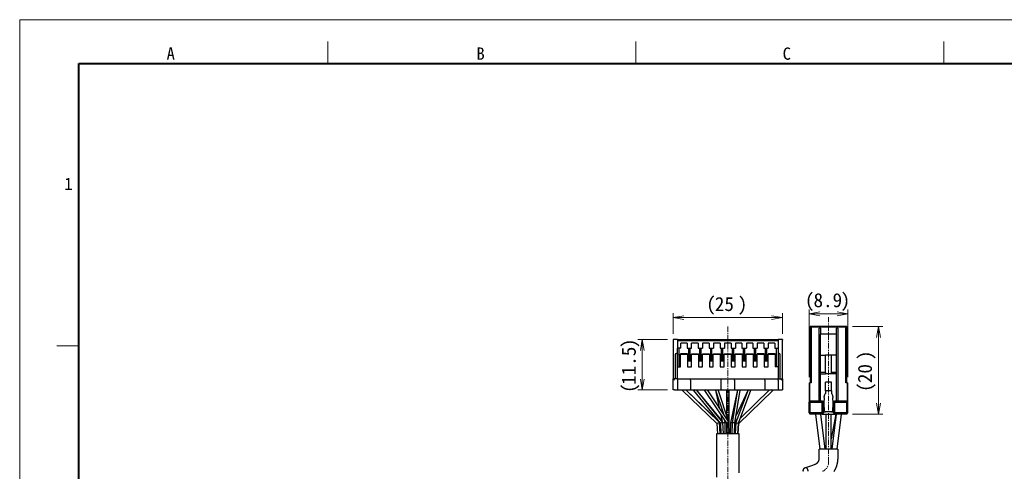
# Model space of a CAD drawing. Header units: millimetres. Extents: x 0 to 422, y 0 to 298.
# Tile 45 of 46: x 0 to 225, y 195 to 298. Entities that reach past the tile are written whole.
import ezdxf

# ---------------------------------------------------------------- set-up
doc = ezdxf.new("R2010")
doc.units = ezdxf.units.MM
doc.linetypes.add('CENTER', pattern=[2, 1.25, -0.25, 0.25, -0.25])
doc.styles.add('ｍｓ ｐゴシック', font='msgothic.ttc')
doc.dimstyles.get("Standard").update_dxf_attribs({"dimtxt": 0.18, "dimasz": 0.18, "dimexe": 0.18, "dimexo": 0.0625, "dimgap": 0.09, "dimtad": 0, "dimtih": 1, "dimtoh": 1, "dimdec": 4, "dimzin": 0, "dimdsep": 46, "dimcen": 0.09, "dimadec": 0, "dimazin": 0, "dimtfac": 1, "dimtdec": 4, "dimtofl": 0, "dimtmove": 0, "dimatfit": 3, "dimfxl": 1, "dimtolj": 1, "dimtzin": 0, "dimarcsym": 0})

# ---------------------------------------------------------------- blocks, each defined once
blk = doc.blocks.new('*D15')
at = {"color": 7, "linetype": 'Continuous', "lineweight": 9, "transparency": 16777216}
for p, q in [((147.88, 224.57), (141.17, 224.57)), ((142.17, 224.57), (142.17, 221.07)), ((142.17, 213.07), (142.17, 224.57)), ((142.17, 213.07), (142.17, 216.57)), ((147.88, 213.07), (141.17, 213.07))]:
    blk.add_line(p, q, dxfattribs=at)
at = {"color": 7, "linetype": 'Continuous', "lineweight": 20, "transparency": 16777216}
for points in [[(142.61, 222.07, 0), (142.17, 224.57, 0), (141.73, 222.07, 0)], [(141.73, 215.57, 0), (142.17, 213.07, 0), (142.61, 215.57, 0)]]:
    blk.add_polyline3d(points, dxfattribs=at)
at = {"color": 7, "linetype": 'Continuous', "lineweight": 9, "transparency": 16777216, "style": 'ｍｓ ｐゴシック'}
for s, height, width, p in [(')', 3.2, 1.002002, (140.67, 222.62)), ('11.5', 3.203, 0.999444, (140.67, 214.24)), ('(', 3.2, 0.999114, (140.67, 212.4))]:
    blk.add_text(s, height=height, rotation=90, dxfattribs=dict(at, width=width)).set_placement(p)
blk = doc.blocks.new('*D16')
at = {"color": 7, "linetype": 'Continuous', "lineweight": 9, "transparency": 16777216}
for p, q in [((149.18, 225.87), (149.18, 230.57)), ((149.18, 229.57), (152.68, 229.57)), ((149.18, 229.57), (174.18, 229.57)), ((174.18, 229.57), (170.68, 229.57)), ((174.18, 225.87), (174.18, 230.57))]:
    blk.add_line(p, q, dxfattribs=at)
at = {"color": 7, "linetype": 'Continuous', "lineweight": 20, "transparency": 16777216}
for points in [[(151.68, 230.01, 0), (149.18, 229.57, 0), (151.68, 229.13, 0)], [(171.68, 229.13, 0), (174.18, 229.57, 0), (171.68, 230.01, 0)]]:
    blk.add_polyline3d(points, dxfattribs=at)
at = {"color": 7, "linetype": 'Continuous', "lineweight": 9, "transparency": 16777216, "style": 'ｍｓ ｐゴシック'}
for s, height, width, p in [('(', 3.2, 0.999114, (156.76, 231.07)), ('25', 3.201, 1.000306, (158.73, 231.07)), (')', 3.2, 1.002002, (163.96, 231.07))]:
    blk.add_text(s, height=height, dxfattribs=dict(at, width=width)).set_placement(p)
blk = doc.blocks.new('*D17')
at = {"color": 7, "linetype": 'Continuous', "lineweight": 9, "transparency": 16777216}
for p, q in [((190.13, 227.57), (197.09, 227.57)), ((196.09, 227.57), (196.09, 224.07)), ((196.09, 227.57), (196.09, 207.57)), ((196.09, 207.57), (196.09, 211.07)), ((190.13, 207.57), (197.09, 207.57))]:
    blk.add_line(p, q, dxfattribs=at)
at = {"color": 7, "linetype": 'Continuous', "lineweight": 20, "transparency": 16777216}
for points in [[(196.53, 225.07, 0), (196.09, 227.57, 0), (195.65, 225.07, 0)], [(195.65, 210.07, 0), (196.09, 207.57, 0), (196.53, 210.07, 0)]]:
    blk.add_polyline3d(points, dxfattribs=at)
at = {"color": 7, "linetype": 'Continuous', "lineweight": 9, "transparency": 16777216, "style": 'ｍｓ ｐゴシック'}
for s, height, width, p in [(')', 3.2, 1.002002, (194.59, 219.89)), ('20', 3.201, 1.00009, (194.59, 214.63)), ('(', 3.2, 0.999114, (194.59, 212.62))]:
    blk.add_text(s, height=height, rotation=90, dxfattribs=dict(at, width=width)).set_placement(p)
blk = doc.blocks.new('*D18')
at = {"color": 7, "linetype": 'Continuous', "lineweight": 9, "transparency": 16777216}
for p, q in [((180.23, 215.98), (180.23, 231.45)), ((180.23, 230.45), (183.73, 230.45)), ((189.13, 230.45), (180.23, 230.45)), ((189.13, 230.45), (185.63, 230.45)), ((189.13, 215.98), (189.13, 231.45))]:
    blk.add_line(p, q, dxfattribs=at)
at = {"color": 7, "linetype": 'Continuous', "lineweight": 20, "transparency": 16777216}
for points in [[(182.73, 230.89, 0), (180.23, 230.45, 0), (182.73, 230.01, 0)], [(186.63, 230.01, 0), (189.13, 230.45, 0), (186.63, 230.89, 0)]]:
    blk.add_polyline3d(points, dxfattribs=at)
at = {"color": 7, "linetype": 'Continuous', "lineweight": 9, "transparency": 16777216, "style": 'ｍｓ ｐゴシック'}
for s, height, width, p in [('(', 3.2, 0.999114, (179.29, 231.95)), ('8.9', 3.201, 1.000475, (181.26, 231.95)), (')', 3.2, 1.002002, (187.44, 231.95))]:
    blk.add_text(s, height=height, dxfattribs=dict(at, width=width)).set_placement(p)

msp = doc.modelspace()

# ---------------------------------------------------------------- linework, layer by layer
at = {"color": 5, "linetype": 'Continuous', "lineweight": 9, "true_color": 0x0000ff}
for p, q in [((0, 0), (0, 297.5)), ((0, 297.5), (422, 297.5))]:
    msp.add_line(p, q, dxfattribs=at)
at = {"color": 7, "linetype": 'Continuous', "lineweight": 9}
for p, q in [((70.33333, 287.5), (70.33333, 292.5)), ((140.66667, 287.5), (140.66667, 292.5)), ((211, 287.5), (211, 292.5)), ((13.5, 223.125), (8.5, 223.125))]:
    msp.add_line(p, q, dxfattribs=at)
at = {"color": 7, "linetype": 'Continuous', "lineweight": 40}
for p, q in [((13.5, 10), (13.5, 287.5)), ((13.5, 287.5), (414.5, 287.5))]:
    msp.add_line(p, q, dxfattribs=at)
at = {"color": 1, "linetype": 'CENTER', "lineweight": 9, "true_color": 0xff0000}
for p, q in [((184.67741, 196.50274), (184.67741, 229.69418)), ((161.67741, 227.57275), (161.67741, 152.87275))]:
    msp.add_line(p, q, dxfattribs=at)
at = {"color": 7, "linetype": 'Continuous', "lineweight": 30}
for p, q in [((180.52741, 227.57275), (180.72741, 227.37275)), ((180.52741, 227.57275), (180.52741, 214.68275)), ((188.82741, 227.57275), (180.52741, 227.57275)), ((180.72741, 227.37275), (180.72741, 214.68275)), ((188.62741, 227.37275), (180.72741, 227.37275)), ((182.87741, 227.17275), (182.57741, 227.17275)), ((182.57741, 210.57275), (182.57741, 227.17275)), ((182.87741, 227.17275), (182.87741, 225.78254)), ((186.77741, 227.17275), (186.47741, 227.17275)), ((186.47741, 225.78254), (186.47741, 227.17275)), ((186.77741, 227.17275), (186.77741, 210.57275)), ((188.82741, 227.57275), (188.62741, 227.37275)), ((188.62741, 214.68275), (188.62741, 227.37275)), ((188.82741, 214.68275), (188.82741, 227.57275)), ((186.47741, 225.78254), (182.87741, 225.78254)), ((182.87741, 220.97275), (182.87741, 225.78254)), ((186.47741, 220.97275), (186.47741, 225.78254)), ((150.17741, 224.57275), (149.17741, 224.57275)), ((149.17741, 224.57275), (149.17741, 224.42275)), ((149.17741, 224.42275), (149.17741, 215.57275)), ((150.17741, 224.57275), (173.17741, 224.57275)), ((150.17741, 224.57275), (150.17741, 224.37275)), ((150.17741, 224.37275), (173.17741, 224.37275)), ((150.17741, 224.37275), (150.17741, 222.57275)), ((152.42741, 223.77275), (150.92741, 223.77275)), ((150.92741, 222.57275), (150.92741, 223.77275)), ((152.42741, 223.77275), (152.42741, 222.57275)), ((154.92741, 223.77275), (153.42741, 223.77275)), ((153.42741, 222.57275), (153.42741, 223.77275)), ((154.92741, 223.77275), (154.92741, 222.57275)), ((157.42741, 223.77275), (155.92741, 223.77275)), ((155.92741, 223.77275), (155.92741, 222.57275)), ((157.42741, 223.77275), (157.42741, 222.57275)), ((159.92741, 223.77275), (158.42741, 223.77275)), ((158.42741, 223.77275), (158.42741, 222.57275)), ((159.92741, 223.77275), (159.92741, 222.57275)), ((162.42741, 223.77275), (160.92741, 223.77275)), ((160.92741, 223.77275), (160.92741, 222.57275)), ((162.42741, 223.77275), (162.42741, 222.57275)), ((164.92741, 223.77275), (163.42741, 223.77275)), ((163.42741, 223.77275), (163.42741, 222.57275)), ((164.92741, 223.77275), (164.92741, 222.57275)), ((167.42741, 223.77275), (165.92741, 223.77275)), ((165.92741, 223.77275), (165.92741, 222.57275)), ((167.42741, 223.77275), (167.42741, 222.57275)), ((169.92741, 223.77275), (168.42741, 223.77275)), ((168.42741, 223.77275), (168.42741, 222.57275)), ((169.92741, 223.77275), (169.92741, 222.57275)), ((172.42741, 223.77275), (170.92741, 223.77275)), ((170.92741, 223.77275), (170.92741, 222.57275)), ((172.42741, 223.77275), (172.42741, 222.57275)), ((173.17741, 224.57275), (173.17741, 224.37275)), ((174.17741, 224.57275), (173.17741, 224.57275)), ((173.17741, 224.37275), (173.17741, 222.57275)), ((174.17741, 224.57275), (174.17741, 224.42275)), ((174.17741, 215.57275), (174.17741, 224.42275)), ((149.67741, 221.07275), (149.67741, 215.57275)), ((150.17741, 221.37275), (149.97741, 221.37275)), ((150.92741, 222.57275), (150.17741, 222.57275)), ((150.17741, 221.14956), (150.17741, 222.57275)), ((150.17741, 221.14956), (150.17741, 221.07275)), ((150.17741, 218.37275), (150.17741, 221.07275)), ((150.57741, 218.37275), (150.57741, 222.57275)), ((150.87741, 221.30788), (150.87741, 221.22275)), ((152.47741, 221.30788), (150.87741, 221.30788)), ((150.87741, 218.37275), (150.87741, 221.22275)), ((150.87741, 221.22275), (152.47741, 221.22275)), ((152.42741, 222.57275), (153.42741, 222.57275)), ((152.47741, 221.22275), (152.47741, 221.30788)), ((152.47741, 221.22275), (152.47741, 218.37275)), ((152.77741, 219.83942), (152.77741, 222.57275)), ((153.07741, 219.83942), (153.07741, 222.57275)), ((153.37741, 221.30788), (154.97741, 221.30788)), ((153.37741, 221.30788), (153.37741, 221.22275)), ((153.37741, 218.37275), (153.37741, 221.22275)), ((153.37741, 221.22275), (154.97741, 221.22275)), ((154.92741, 222.57275), (155.92741, 222.57275)), ((154.97741, 221.22275), (154.97741, 221.30788)), ((154.97741, 221.22275), (154.97741, 218.37275)), ((155.27741, 219.83942), (155.27741, 222.57275)), ((155.57741, 219.83942), (155.57741, 222.57275)), ((155.87741, 221.30788), (157.47741, 221.30788)), ((155.87741, 221.30788), (155.87741, 221.22275)), ((155.87741, 218.37275), (155.87741, 221.22275)), ((155.87741, 221.22275), (157.47741, 221.22275)), ((157.42741, 222.57275), (158.42741, 222.57275)), ((157.47741, 221.22275), (157.47741, 221.30788)), ((157.47741, 221.22275), (157.47741, 218.37275)), ((157.77741, 219.83942), (157.77741, 222.57275)), ((158.07741, 219.83942), (158.07741, 222.57275)), ((158.37741, 221.30788), (159.97741, 221.30788)), ((158.37741, 221.30788), (158.37741, 221.22275)), ((158.37741, 218.37275), (158.37741, 221.22275)), ((158.37741, 221.22275), (159.97741, 221.22275)), ((159.92741, 222.57275), (160.92741, 222.57275)), ((159.97741, 221.22275), (159.97741, 221.30788)), ((159.97741, 221.22275), (159.97741, 218.37275)), ((160.27741, 219.83942), (160.27741, 222.57275)), ((160.57741, 219.83942), (160.57741, 222.57275)), ((160.87741, 221.30788), (162.47741, 221.30788)), ((160.87741, 221.30788), (160.87741, 221.22275)), ((160.87741, 218.37275), (160.87741, 221.22275)), ((160.87741, 221.22275), (162.47741, 221.22275)), ((162.42741, 222.57275), (163.42741, 222.57275)), ((162.47741, 221.22275), (162.47741, 221.30788)), ((162.47741, 221.22275), (162.47741, 218.37275)), ((162.77741, 219.83942), (162.77741, 222.57275)), ((163.07741, 219.83942), (163.07741, 222.57275)), ((163.37741, 221.30788), (163.37741, 221.22275)), ((163.37741, 221.30788), (164.97741, 221.30788)), ((163.37741, 218.37275), (163.37741, 221.22275)), ((163.37741, 221.22275), (164.97741, 221.22275)), ((164.92741, 222.57275), (165.92741, 222.57275)), ((164.97741, 221.22275), (164.97741, 221.30788)), ((164.97741, 221.22275), (164.97741, 218.37275)), ((165.27741, 219.83942), (165.27741, 222.57275)), ((165.57741, 219.83942), (165.57741, 222.57275)), ((165.87741, 221.30788), (167.47741, 221.30788)), ((165.87741, 221.30788), (165.87741, 221.22275)), ((165.87741, 218.37275), (165.87741, 221.22275)), ((165.87741, 221.22275), (167.47741, 221.22275)), ((167.42741, 222.57275), (168.42741, 222.57275)), ((167.47741, 221.22275), (167.47741, 221.30788)), ((167.47741, 221.22275), (167.47741, 218.37275)), ((167.77741, 219.83942), (167.77741, 222.57275)), ((168.07741, 219.83942), (168.07741, 222.57275)), ((168.37741, 221.30788), (168.37741, 221.22275)), ((169.97741, 221.30788), (168.37741, 221.30788)), ((168.37741, 218.37275), (168.37741, 221.22275)), ((168.37741, 221.22275), (169.97741, 221.22275)), ((169.92741, 222.57275), (170.92741, 222.57275)), ((169.97741, 221.22275), (169.97741, 221.30788)), ((169.97741, 221.22275), (169.97741, 218.37275)), ((170.27741, 219.83942), (170.27741, 222.57275)), ((170.57741, 219.83942), (170.57741, 222.57275)), ((170.87741, 221.30788), (170.87741, 221.22275)), ((172.47741, 221.30788), (170.87741, 221.30788)), ((170.87741, 218.37275), (170.87741, 221.22275)), ((170.87741, 221.22275), (172.47741, 221.22275)), ((172.42741, 222.57275), (173.17741, 222.57275)), ((172.47741, 221.22275), (172.47741, 221.30788)), ((172.47741, 221.22275), (172.47741, 218.37275)), ((172.77741, 218.37275), (172.77741, 222.57275)), ((173.17741, 222.57275), (173.17741, 221.14956)), ((173.37741, 221.37275), (173.17741, 221.37275)), ((173.17741, 221.14956), (173.17741, 221.07275)), ((173.17741, 221.07275), (173.17741, 218.37275)), ((173.67741, 215.57275), (173.67741, 221.07275)), ((182.87741, 220.97275), (183.97741, 220.97275)), ((182.87741, 217.07275), (182.87741, 220.97275)), ((183.97741, 217.07275), (183.97741, 220.97275)), ((185.37741, 220.97275), (183.97741, 220.97275)), ((185.37741, 217.07275), (185.37741, 220.97275)), ((186.47741, 220.97275), (185.37741, 220.97275)), ((186.47741, 217.07275), (186.47741, 220.97275)), ((150.17741, 215.57275), (150.17741, 218.37275)), ((150.17741, 218.37275), (150.87741, 218.37275)), ((152.77741, 219.83942), (152.47741, 219.83942)), ((153.37741, 219.67275), (152.47741, 219.67275)), ((152.47741, 218.37275), (153.37741, 218.37275)), ((153.07741, 220.17275), (152.77741, 220.17275)), ((153.07741, 219.83942), (153.37741, 219.83942)), ((154.97741, 219.83942), (155.27741, 219.83942)), ((155.87741, 219.67275), (154.97741, 219.67275)), ((154.97741, 218.37275), (155.87741, 218.37275)), ((155.57741, 220.17275), (155.27741, 220.17275)), ((155.87741, 219.83942), (155.57741, 219.83942)), ((157.47741, 219.83942), (157.77741, 219.83942)), ((158.37741, 219.67275), (157.47741, 219.67275)), ((157.47741, 218.37275), (158.37741, 218.37275)), ((158.07741, 220.17275), (157.77741, 220.17275)), ((158.37741, 219.83942), (158.07741, 219.83942)), ((159.97741, 219.83942), (160.27741, 219.83942)), ((160.87741, 219.67275), (159.97741, 219.67275)), ((159.97741, 218.37275), (160.87741, 218.37275)), ((160.57741, 220.17275), (160.27741, 220.17275)), ((160.87741, 219.83942), (160.57741, 219.83942)), ((162.47741, 219.83942), (162.77741, 219.83942)), ((163.37741, 219.67275), (162.47741, 219.67275)), ((162.47741, 218.37275), (163.37741, 218.37275)), ((163.07741, 220.17275), (162.77741, 220.17275)), ((163.37741, 219.83942), (163.07741, 219.83942)), ((164.97741, 219.83942), (165.27741, 219.83942)), ((165.87741, 219.67275), (164.97741, 219.67275)), ((164.97741, 218.37275), (165.87741, 218.37275)), ((165.57741, 220.17275), (165.27741, 220.17275)), ((165.87741, 219.83942), (165.57741, 219.83942)), ((167.47741, 219.83942), (167.77741, 219.83942)), ((168.37741, 219.67275), (167.47741, 219.67275)), ((167.47741, 218.37275), (168.37741, 218.37275)), ((168.07741, 220.17275), (167.77741, 220.17275)), ((168.37741, 219.83942), (168.07741, 219.83942)), ((169.97741, 219.83942), (170.27741, 219.83942)), ((170.87741, 219.67275), (169.97741, 219.67275)), ((169.97741, 218.37275), (170.87741, 218.37275)), ((170.57741, 220.17275), (170.27741, 220.17275)), ((170.87741, 219.83942), (170.57741, 219.83942)), ((173.17741, 218.37275), (172.47741, 218.37275)), ((173.17741, 218.37275), (173.17741, 215.57275)), ((183.97741, 217.07275), (182.87741, 217.07275)), ((182.87741, 216.72275), (182.87741, 217.07275)), ((182.87741, 216.72275), (183.97741, 216.72275)), ((182.87741, 210.57275), (182.87741, 216.72275)), ((183.97741, 217.07275), (183.97741, 216.72275)), ((185.37741, 216.72275), (183.97741, 216.72275)), ((186.47741, 217.07275), (185.37741, 217.07275)), ((185.37741, 216.72275), (185.37741, 217.07275)), ((186.47741, 216.72275), (185.37741, 216.72275)), ((186.47741, 216.72275), (186.47741, 217.07275)), ((186.47741, 210.57275), (186.47741, 216.72275)), ((149.17741, 215.57275), (149.47741, 215.27275)), ((150.17741, 215.57275), (149.17741, 215.57275)), ((149.17741, 213.07275), (149.17741, 215.57275)), ((150.17741, 215.57275), (150.17741, 215.27275)), ((150.17741, 215.57275), (153.17741, 215.57275)), ((150.17741, 215.27275), (150.17741, 213.07275)), ((153.17741, 215.57275), (160.17741, 215.57275)), ((153.17741, 215.27275), (153.17741, 215.57275)), ((153.17741, 215.27275), (153.17741, 213.07275)), ((160.17741, 215.27275), (160.17741, 215.57275)), ((160.17741, 215.57275), (163.17741, 215.57275)), ((160.17741, 213.07275), (160.17741, 215.27275)), ((163.17741, 215.57275), (170.17741, 215.57275)), ((163.17741, 215.27275), (163.17741, 215.57275)), ((163.17741, 215.27275), (163.17741, 213.07275)), ((170.17741, 215.27275), (170.17741, 215.57275)), ((170.17741, 215.57275), (173.17741, 215.57275)), ((170.17741, 215.27275), (170.17741, 213.07275)), ((173.17741, 215.57275), (174.17741, 215.57275)), ((173.17741, 215.27275), (173.17741, 215.57275)), ((173.17741, 215.27275), (173.17741, 213.07275)), ((173.87741, 215.27275), (174.17741, 215.57275)), ((174.17741, 215.57275), (174.17741, 213.07275)), ((180.22741, 214.68275), (180.42741, 214.68275)), ((180.22741, 214.68275), (180.22741, 210.27275)), ((180.42741, 210.47275), (180.42741, 214.68275)), ((180.72741, 214.68275), (180.42741, 214.68275)), ((185.37741, 214.87275), (183.97741, 214.87275)), ((183.97741, 212.87275), (183.97741, 214.87275)), ((185.37741, 212.87275), (185.37741, 214.87275)), ((188.92741, 214.68275), (188.62741, 214.68275)), ((188.92741, 214.68275), (188.92741, 210.47275)), ((188.92741, 214.68275), (189.12741, 214.68275)), ((189.12741, 210.27275), (189.12741, 214.68275)), ((149.47741, 213.07275), (149.17741, 213.07275)), ((149.47741, 213.07275), (150.17741, 213.07275)), ((150.17741, 213.07275), (153.17741, 213.07275)), ((151.37741, 213.07275), (151.37741, 212.94517)), ((151.37741, 212.94517), (151.37741, 212.94477)), ((151.37746, 212.94464), (151.46965, 212.85632)), ((151.37749, 212.94498), (159.18235, 205.43742)), ((159.76647, 205.70808), (152.11015, 213.07275)), ((159.74225, 205.76252), (152.11108, 213.07275)), ((153.17741, 213.07275), (160.17741, 213.07275)), ((153.87741, 213.07275), (153.87741, 212.96618)), ((153.87741, 212.96618), (153.87741, 212.96506)), ((153.87747, 212.96598), (159.98795, 205.46074)), ((153.87749, 212.96483), (153.9454, 212.88255)), ((160.57927, 205.68476), (154.56426, 213.07275)), ((160.37082, 206.0407), (154.5664, 213.07275)), ((156.37741, 213.07275), (156.37741, 212.98238)), ((156.37766, 212.98153), (161.37741, 205.48192)), ((161.97736, 205.66365), (157.03796, 213.07275)), ((158.87741, 213.07275), (158.87741, 213.02409)), ((158.87741, 213.02404), (160.6844, 207.6031)), ((158.8875, 212.99377), (159.7331, 209.03004)), ((161.94931, 205.70573), (159.49363, 213.07275)), ((160.17741, 213.07275), (163.17741, 213.07275)), ((161.37741, 213.07275), (161.37741, 207.42143)), ((161.97741, 205.6635), (161.97741, 213.07275)), ((163.87066, 213.07275), (162.27783, 205.60636)), ((163.87365, 213.07275), (162.68753, 205.60151)), ((163.17741, 213.07275), (170.17741, 213.07275)), ((163.28591, 205.54399), (164.4774, 213.04904)), ((166.35677, 213.07275), (163.5514, 205.63611)), ((166.34453, 213.07275), (163.56265, 207.28715)), ((164.14487, 205.50939), (166.97739, 213.018)), ((164.17259, 205.43754), (171.97733, 212.94498)), ((164.47245, 213.0179), (164.47736, 213.0409)), ((164.47741, 213.04913), (164.47741, 213.07275)), ((164.47741, 213.04131), (164.47741, 213.04913)), ((171.24466, 213.07275), (164.57947, 206.66145)), ((166.95346, 212.95458), (166.97737, 213.00429)), ((166.97741, 213.0181), (166.97741, 213.07275)), ((166.97741, 213.00446), (166.97741, 213.0181)), ((170.17741, 213.07275), (173.17741, 213.07275)), ((171.97741, 212.94517), (171.97741, 213.07275)), ((173.17741, 213.07275), (173.87741, 213.07275)), ((173.87741, 213.07275), (174.17741, 213.07275)), ((183.67741, 211.35779), (183.67741, 211.5446)), ((183.67741, 211.35779), (183.67741, 210.77275)), ((183.97741, 212.87275), (183.97741, 212.29773)), ((185.37741, 212.87275), (183.97741, 212.87275)), ((185.37741, 212.87275), (185.37741, 212.29773)), ((185.67741, 211.5446), (185.67741, 211.35779)), ((185.67741, 210.77275), (185.67741, 211.35779)), ((180.37741, 210.42275), (180.22741, 210.27275)), ((180.22741, 207.87275), (180.22741, 210.27275)), ((180.52741, 210.57275), (180.37741, 210.42275)), ((180.52741, 210.27275), (180.37741, 210.42275)), ((180.52741, 210.57275), (183.22741, 210.57275)), ((180.52741, 207.87275), (180.52741, 210.27275)), ((180.52741, 210.27275), (183.22741, 210.27275)), ((183.37741, 210.42275), (183.22741, 210.57275)), ((183.22741, 210.27275), (183.37741, 210.42275)), ((183.22741, 207.87275), (183.22741, 210.27275)), ((183.52741, 210.27275), (183.37741, 210.42275)), ((183.52741, 207.87275), (183.52741, 210.27275)), ((183.67741, 209.37275), (183.52741, 209.37275)), ((183.67741, 209.07275), (183.67741, 210.77275)), ((185.67741, 210.77275), (185.67741, 209.07275)), ((185.82741, 209.37275), (185.67741, 209.37275)), ((185.82741, 210.27275), (185.97741, 210.42275)), ((185.82741, 207.87275), (185.82741, 210.27275)), ((185.97741, 210.42275), (186.12741, 210.57275)), ((186.12741, 210.27275), (185.97741, 210.42275)), ((186.12741, 210.57275), (188.82741, 210.57275)), ((186.12741, 207.87275), (186.12741, 210.27275)), ((186.12741, 210.27275), (188.82741, 210.27275)), ((188.97741, 210.42275), (188.82741, 210.57275)), ((188.82741, 210.27275), (188.97741, 210.42275)), ((188.82741, 207.87275), (188.82741, 210.27275)), ((189.12741, 210.27275), (188.97741, 210.42275)), ((189.12741, 207.87275), (189.12741, 210.27275)), ((160.07245, 207.43936), (160.39971, 205.9053)), ((160.63531, 207.67673), (160.59167, 207.88126)), ((180.22741, 207.87275), (180.37741, 207.72275)), ((180.52741, 207.87275), (180.37741, 207.72275)), ((180.52741, 207.57275), (180.37741, 207.72275)), ((183.22741, 207.87275), (180.52741, 207.87275)), ((183.22741, 207.57275), (180.52741, 207.57275)), ((181.70031, 207.57275), (182.72253, 199.57275)), ((181.70031, 207.57275), (182.72253, 199.57275)), ((183.93228, 199.57275), (182.91006, 207.57275)), ((183.93228, 199.57275), (182.91006, 207.57275)), ((183.22741, 207.87275), (183.37741, 207.72275)), ((183.22741, 207.57275), (183.37741, 207.72275)), ((183.22741, 207.57275), (186.12741, 207.57275)), ((183.37741, 207.72275), (183.52741, 207.87275)), ((183.52741, 208.07275), (183.97741, 208.07275)), ((183.67741, 209.07275), (183.67741, 208.37993)), ((183.67755, 208.37048), (183.67749, 208.3726)), ((185.37741, 208.07275), (183.97741, 208.07275)), ((184.07741, 207.57275), (184.07741, 199.57275)), ((184.07741, 207.57275), (184.07741, 199.57275)), ((186.37172, 207.57275), (185.27741, 201.94483)), ((185.27741, 199.57275), (185.27741, 207.57275)), ((185.27741, 199.57275), (185.27741, 207.57275)), ((186.37172, 207.57275), (185.27741, 201.94483)), ((185.82741, 208.07275), (185.37741, 208.07275)), ((186.44475, 207.57275), (185.42253, 199.57275)), ((186.44475, 207.57275), (185.42253, 199.57275)), ((185.67741, 208.37993), (185.67741, 209.07275)), ((185.82741, 207.87275), (185.97741, 207.72275)), ((185.97741, 207.72275), (186.12741, 207.87275)), ((186.12741, 207.57275), (185.97741, 207.72275)), ((188.82741, 207.87275), (186.12741, 207.87275)), ((188.82741, 207.57275), (186.12741, 207.57275)), ((186.63228, 199.57275), (187.65451, 207.57275)), ((186.63228, 199.57275), (187.65451, 207.57275)), ((188.82741, 207.87275), (188.97741, 207.72275)), ((188.82741, 207.57275), (188.97741, 207.72275)), ((189.12741, 207.87275), (188.97741, 207.72275)), ((159.18223, 205.43754), (159.32911, 203.07275)), ((159.93027, 203.07275), (159.7666, 205.7078)), ((159.95603, 203.07275), (159.80014, 205.69141)), ((159.98795, 205.46074), (160.08578, 203.07275)), ((160.68628, 203.07275), (160.57927, 205.68475)), ((161.07699, 205.60636), (160.97465, 206.08604)), ((161.10743, 203.07275), (161.07703, 205.60597)), ((161.37741, 205.482), (161.37741, 203.07275)), ((161.97741, 203.07275), (161.97741, 205.6635)), ((162.27778, 205.60597), (162.24738, 203.07275)), ((162.68753, 205.6015), (162.60102, 203.07275)), ((163.20137, 203.07275), (163.28592, 205.544)), ((163.26903, 203.07275), (163.36842, 205.49858)), ((163.36841, 205.49857), (163.97695, 206.76417)), ((163.55137, 205.63595), (163.39878, 203.07275)), ((163.99984, 203.07275), (164.1449, 205.50947)), ((164.0257, 203.07275), (164.1726, 205.4377)), ((164.27741, 203.07275), (159.07741, 203.07275)), ((159.07741, 203.07275), (159.07741, 193.18455)), ((164.27741, 194.17275), (164.27741, 203.07275)), ((186.77741, 199.57275), (182.57741, 199.57275))]:
    msp.add_line(p, q, dxfattribs=at)
for points in [[(179.28892, 195.30583), (181.08055, 195.95793), (181.61177, 196.15127), (181.64117, 196.16198), (181.66422, 196.17038), (181.67952, 196.17607), (181.69017, 196.18021), (181.7029, 196.18539), (181.71872, 196.19191), (181.73461, 196.19869), (181.75039, 196.20565), (181.77074, 196.21497), (181.7909, 196.22461), (181.81088, 196.23455), (181.83068, 196.24479), (181.85028, 196.25533), (181.86969, 196.26617), (181.8889, 196.27731), (181.90943, 196.28966), (181.92971, 196.30234), (181.94974, 196.31534), (181.96952, 196.32867), (181.9894, 196.34256), (182.009, 196.35678), (182.02833, 196.3713), (182.04737, 196.38614), (182.06612, 196.40129), (182.08458, 196.41672), (182.10275, 196.43245), (182.12061, 196.44847), (182.13817, 196.46476), (182.15542, 196.48132), (182.17083, 196.49661), (182.18599, 196.51211), (182.20088, 196.52782), (182.21551, 196.54374), (182.22987, 196.55985), (182.24396, 196.57617), (182.25778, 196.59267), (182.27241, 196.61071), (182.28671, 196.62896), (182.30068, 196.64742), (182.31433, 196.66609), (182.32789, 196.68529), (182.3411, 196.70468), (182.35396, 196.72427), (182.36647, 196.74404), (182.37862, 196.76398), (182.39043, 196.78409), (182.40188, 196.80436), (182.41298, 196.82479), (182.42372, 196.84536), (182.43411, 196.86608), (182.44323, 196.88503), (182.45207, 196.90409), (182.4606, 196.92326), (182.46883, 196.94252), (182.47677, 196.96187), (182.48441, 196.98131), (182.49174, 197.00084), (182.49932, 197.02203), (182.50655, 197.0433), (182.51343, 197.06465), (182.51995, 197.08608), (182.52623, 197.10797), (182.53214, 197.12992), (182.53769, 197.15193), (182.54287, 197.17399), (182.54768, 197.1961), (182.55214, 197.21824), (182.55622, 197.24041), (182.55995, 197.26261), (182.56331, 197.28483), (182.5663, 197.30706), (182.56843, 197.32475), (182.57033, 197.34245), (182.572, 197.36014), (182.57345, 197.37783), (182.57467, 197.39551), (182.57566, 197.41319), (182.57643, 197.43083), (182.57698, 197.44525), (182.57714, 197.45067), (182.57726, 197.45671), (182.57734, 197.46393), (182.57739, 197.47287), (182.57741, 197.53152), (182.57741, 197.6769), (182.57741, 197.95477), (182.57741, 198.50348), (182.57741, 199.57275)], [(186.77741, 199.57275), (186.77741, 198.24809), (186.77741, 197.6009), (186.77741, 197.54878), (186.77741, 197.48832), (186.77679, 197.40619), (186.77479, 197.31333), (186.77145, 197.22473), (186.76679, 197.13842), (186.76118, 197.05698), (186.75445, 196.97649), (186.74665, 196.89696), (186.73782, 196.8184), (186.728, 196.74081), (186.71722, 196.66423), (186.70552, 196.58864), (186.69294, 196.51406), (186.67808, 196.43303), (186.66225, 196.35324), (186.64548, 196.2747), (186.62783, 196.19743), (186.609, 196.12006), (186.58935, 196.04401), (186.56893, 195.96928), (186.54778, 195.89588), (186.52595, 195.8238), (186.49778, 195.73559), (186.46871, 195.64945), (186.43881, 195.5654), (186.40818, 195.48342), (186.37634, 195.40207), (186.3439, 195.32284), (186.31096, 195.24573), (186.2776, 195.17072), (186.2439, 195.09779), (186.20985, 195.02678), (186.17561, 194.95782), (186.14124, 194.8909), (186.10681, 194.826), (186.07239, 194.76309), (186.03805, 194.70216), (186.00384, 194.64318), (185.9606, 194.5709), (185.91779, 194.50169)], [(179.0881, 195.18701), (179.0808, 195.18071), (179.06636, 195.16775), (179.05217, 195.15433), (179.03825, 195.14044), (179.02481, 195.12631), (179.01166, 195.11172), (178.99882, 195.0967), (178.98632, 195.08124), (178.97416, 195.06534), (178.96238, 195.049), (178.95099, 195.03223), (178.94003, 195.01504), (178.92992, 194.99813), (178.92024, 194.98083), (178.91103, 194.96313), (178.90231, 194.94506), (178.89614, 194.93133), (178.89027, 194.91739), (178.88471, 194.90323), (178.87948, 194.88887), (178.87459, 194.87431), (178.87005, 194.85955), (178.86588, 194.84458), (178.86209, 194.82942), (178.8587, 194.81407), (178.85572, 194.79853), (178.85357, 194.78544), (178.85171, 194.77221), (178.85018, 194.75886), (178.84896, 194.7454), (178.84808, 194.73182), (178.84753, 194.71812), (178.84734, 194.70657), (178.8474, 194.69493), (178.84771, 194.68322), (178.84828, 194.67145), (178.84911, 194.6596), (178.8502, 194.6477), (178.85173, 194.63445), (178.85359, 194.62112), (178.85579, 194.60772), (178.85832, 194.59427), (178.8612, 194.58075), (178.86387, 194.56945), (178.86677, 194.55811), (178.86992, 194.54674), (178.87331, 194.53534), (178.87695, 194.52391)], [(180.04383, 194.52662), (180.04075, 194.5493), (180.03748, 194.57176), (180.03401, 194.59399), (180.03034, 194.61597), (180.02647, 194.63772), (180.02241, 194.65923), (180.01815, 194.68048), (180.01369, 194.70146), (180.00903, 194.72218), (180.00426, 194.74224), (179.99931, 194.76204), (179.99416, 194.78156), (179.98882, 194.8008), (179.9833, 194.81975), (179.97759, 194.8384), (179.97216, 194.85531), (179.96658, 194.87197), (179.96084, 194.88837), (179.95846, 194.89497)]]:
    msp.add_lwpolyline(points, dxfattribs=at)
for centre, radius, start, end in [((149.97741, 221.07275), 0.3, 90, 180), ((173.37741, 221.07275), 0.3, 360, 90), ((185.14668, 211.39565), 1.4768, 142.3502227, 174.2112538), ((184.21322, 211.39768), 1.47154, 5.7301797, 37.7083438), ((183.99947, 208.37922), 0.32203, 181.5557837, 212.3476176), ((183.97741, 208.37275), 0.3, 213.5573098, 270), ((185.37741, 208.37275), 0.3, 270, 326.4426902), ((185.35431, 208.37957), 0.32309, 327.6982058, 0.0633012), ((179.52052, 194.68531), 0.66233, 110.4796955, 130.7580617), ((179.44854, 194.81497), 0.51616, 8.9164616, 108.029671)]:
    msp.add_arc(centre, radius, start, end, dxfattribs=at)
at = {"color": 1, "linetype": 'CENTER', "lineweight": 9, "true_color": 0xff0000}
msp.add_arc((182.57741, 196.50274), 2.1, 290, 0, dxfattribs=at)
at = {"color": 7, "linetype": 'Continuous', "lineweight": 30}
for centre, major_axis, ratio, start_param, end_param in [((151.67741, 213.07275), (-0.29998, -0.12768), 0.027205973, 0.063832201, 1.634628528), ((154.17741, 213.07275), (-0.29998, -0.10667), 0.02993631, 4.796375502, 6.367171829), ((156.67741, 213.07275), (-0.29994, -0.09081), 0.06825715, 4.934120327, 6.262521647), ((156.67741, 213.07275), (-0.29994, -0.09081), 0.06825715, 6.262521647, 6.504916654), ((159.17741, 213.07275), (-0.3, -0.04868), 0.022125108, 0.135505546, 1.706301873), ((161.67741, 213.07275), (0.3, 0), 0.08276253, 3.141592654, 4.71238898), ((161.67741, 213.07275), (0.3, 0), 0.08276253, 4.71238898, 6.283185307), ((164.17741, 213.07275), (0.3, -0.02367), 0.0421265, 6.279862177, 7.363485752), ((166.67741, 213.07275), (0.3, -0.0547), 0.030522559, 4.546538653, 6.11733498), ((171.67741, 213.07275), (0.29998, -0.12768), 0.027205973, 6.219353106, 7.790149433), ((159.47441, 205.57275), (0.29215, 0.1352), 0.035077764, 3.155253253, 6.33277927), ((160.28361, 205.57275), (0.29566, 0.11201), 0.005333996, 0.162373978, 3.143367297), ((160.77741, 205.57275), (0.29961, 0.03342), 0.080965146, 0.683458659, 2.263570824), ((160.77741, 205.57275), (0.29961, 0.03342), 0.080965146, 6.275136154, 6.966643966), ((161.67741, 205.57275), (0.29999, 0.09083), 0.028944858, 0.340750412, 3.150356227), ((161.67741, 205.57275), (0.29999, 0.09083), 0.028944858, 0.008763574, 0.340750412), ((162.57741, 205.57275), (-0.29961, 0.03342), 0.080965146, 5.599726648, 6.291234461), ((162.57741, 205.57275), (-0.29961, 0.03342), 0.080965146, 4.347260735, 5.599726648), ((162.98672, 205.57275), (-0.29919, 0.02876), 0.015082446, 5.44121614, 6.284115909), ((162.98672, 205.57275), (-0.29919, 0.02876), 0.015082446, 3.142523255, 5.44121614), ((163.0712, 205.57275), (-0.29721, 0.07417), 0.010182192, 2.37617556, 3.143695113), ((163.84814, 205.57275), (-0.29676, 0.06328), 0.042352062, 6.160701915, 9.418349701), ((163.88041, 205.57275), (-0.29215, 0.1352), 0.035077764, 3.155253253, 3.62101634)]:
    msp.add_ellipse(centre, major_axis=major_axis, ratio=ratio, start_param=start_param, end_param=end_param, dxfattribs=at)
for points in [[(183.67742, 208.37681), (183.67741, 208.37785), (183.67741, 208.37889), (183.67741, 208.37993)], [(183.67749, 208.3726), (183.67746, 208.37402), (183.67744, 208.37542), (183.67742, 208.37681)]]:
    msp.add_open_spline(points, degree=3, dxfattribs=at)

# ---------------------------------------------------------------- texts
at = {"color": 7, "linetype": 'Continuous', "lineweight": 9, "style": 'ｍｓ ｐゴシック'}
for s, height, width, p in [('A', 2.79987, 1.000457, (33.53768, 288.37104)), ('B', 2.8017, 1.000254, (104.2768, 288.37101)), ('C', 2.8009, 1.000296, (174.20283, 288.37001)), ('1', 2.80272, 0.999482, (10.18641, 258.68259))]:
    msp.add_text(s, height=height, dxfattribs=dict(at, width=width)).set_placement(p)

# ---------------------------------------------------------------- dimensions: what is measured, and where the dimension line sits
for picture in ['*D18', '*D16', '*D17', '*D15']:
    dim = msp.add_linear_dim(base=(0, 0), p1=(0, 0), p2=(0, 0), dimstyle='Standard')
    dim.commit()
    dim.dimension.update_dxf_attribs({"geometry": picture, "text_midpoint": (0, 0)})

doc.saveas('drawing.dxf')
